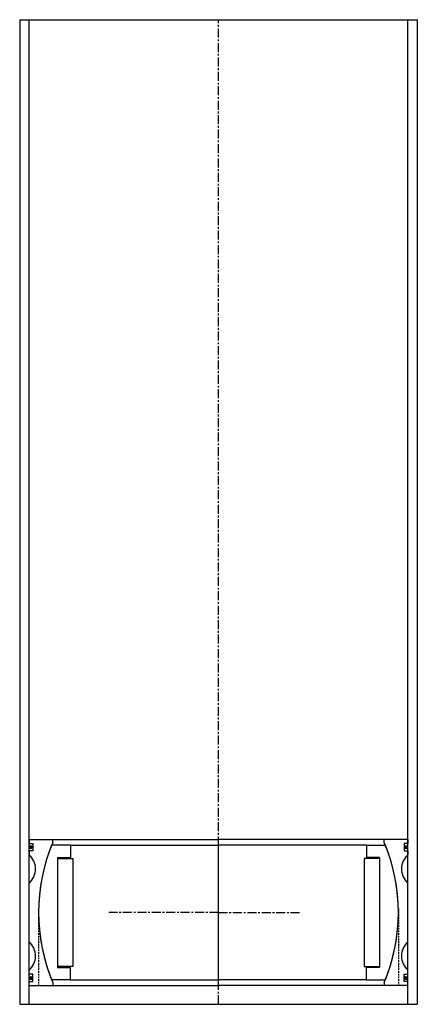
# Model space of a CAD drawing. Extents: x -105 to 105, y 0 to 520.
import ezdxf

# ---------------------------------------------------------------- set-up
doc = ezdxf.new("R2010")
doc.units = 0
doc.header["$LTSCALE"] = 0.15
doc.linetypes.add('CENTER', pattern=[50.8, 31.75, -6.35, 6.35, -6.35])
doc.linetypes.add('HIDDEN', pattern=[9.525, 6.35, -3.175])
doc.layers.get('0').update_dxf_attribs({"linetype": 'CONTINUOUS'})
doc.layers.add('CENTER', color=9, linetype='CENTER')

# ---------------------------------------------------------------- blocks, each defined once
blk = doc.blocks.new('Ball-190-154')
for p, q in [((-78.25, 35.5), (-88.12, 35.5)), ((-78.25, 35.5), (0, 35.5)), ((-78.25, 35.5), (-78.25, 29)), ((78.25, 35.5), (0, 35.5)), ((78.25, 35.5), (88.12, 35.5)), ((78.25, 35.5), (78.25, 29)), ((-85, 29), (-85, -29)), ((-85, 29), (-78.25, 29)), ((-85, 28.5), (-77, 28.5)), ((-77, 28.5), (-77, -28.5)), ((77, 28.5), (77, -28.5)), ((85, 28.5), (77, 28.5)), ((85, 29), (78.25, 29)), ((85, 29), (85, -29)), ((-77, -28.5), (-85, -28.5)), ((-85, -29), (-78.25, -29)), ((-78.25, -35.5), (-78.25, -29)), ((77, -28.5), (85, -28.5)), ((85, -29), (78.25, -29)), ((78.25, -35.5), (78.25, -29)), ((-78.25, -35.5), (-88.12, -35.5)), ((-78.25, -35.5), (0, -35.5)), ((78.25, -35.5), (0, -35.5)), ((78.25, -35.5), (88.12, -35.5))]:
    blk.add_line(p, q)
for start, end in [(158.057, 201.943), (338.057, 21.943)]:
    blk.add_arc((0, 0), 95, start, end)
at = {"layer": 'CENTER'}
for p, q in [((0, -35.5), (0, 35.5)), ((0, 0), (-15.29, 0)), ((0, 0), (15.29, 0))]:
    blk.add_line(p, q, dxfattribs=at)
blk = doc.blocks.new('Insert 200x190')
for p, q in [((-100, 38.5), (-100, 36.5)), ((-100, 36.5), (-98, 36.5)), ((-98, 36.5), (-98, 32.5)), ((-87.5, 38.5), (0, 38.5)), ((87.5, 38.5), (0, 38.5)), ((100, 36.5), (98, 36.5)), ((98, 36.5), (98, 32.5)), ((100, 38.5), (100, 36.5)), ((-100, 32.5), (-100, 30.5)), ((-98, 32.5), (-100, 32.5)), ((98, 32.5), (100, 32.5)), ((100, 32.5), (100, 30.5)), ((-100, -15.5), (-100, 15.5)), ((100, -15.5), (100, 15.5)), ((-100, -32.5), (-100, -30.5)), ((100, -32.5), (100, -30.5)), ((-98, -32.5), (-100, -32.5)), ((-98, -36.5), (-98, -32.5)), ((98, -36.5), (98, -32.5)), ((98, -32.5), (100, -32.5)), ((-100, -36.5), (-98, -36.5)), ((-100, -38.5), (-100, -36.5)), ((-87.5, -37), (-87.5, -38.5)), ((-87.5, -38.5), (0, -38.5)), ((87.5, -38.5), (0, -38.5)), ((87.5, -37), (87.5, -38.5)), ((100, -36.5), (98, -36.5)), ((100, -38.5), (100, -36.5))]:
    blk.add_line(p, q)
at = {"linetype": 'Continuous'}
for p, q in [((-100, 38.5), (-87.5, 38.5)), ((-87.5, 37), (-87.5, 38.5)), ((100, 38.5), (87.5, 38.5)), ((87.5, 37), (87.5, 38.5)), ((-100, -38.5), (-87.5, -38.5)), ((100, -38.5), (87.5, -38.5))]:
    blk.add_line(p, q, dxfattribs=at)
at = {"linetype": 'HIDDEN'}
for p, q in [((-95, 1.95), (-95, -38.5)), ((95, 1.95), (95, -38.5))]:
    blk.add_line(p, q, dxfattribs=at)
at = {"const_width": 0.95}
for points in [[(-99.64, 34.51, 1), (-98.59, 34.51, 1)], [(98.36, 34.51, 1), (99.41, 34.51, 1)], [(-99.55, -34.63, 1), (-98.5, -34.63, 1)], [(98.45, -34.63, 1), (99.5, -34.63, 1)]]:
    blk.add_lwpolyline(points, format="xyb", close=True, dxfattribs=at)
for centre, radius, start, end in [((0, 0), 95, 157.0805, 202.9195), ((0, 0), 95, 337.0805, 22.9195), ((-106.61, 23), 10, 311.4096, 48.5904), ((106.61, 23), 10, 131.4096, 228.5904), ((-106.61, -23), 10, 311.4096, 48.5904), ((106.61, -23), 10, 131.4096, 228.5904)]:
    blk.add_arc(centre, radius, start, end)
at = {"layer": 'CENTER'}
for p, q in [((0, -38.5), (0, 38.5)), ((0, 0), (-57.88, 0)), ((0, 0), (42.88, 0))]:
    blk.add_line(p, q, dxfattribs=at)

msp = doc.modelspace()

# ---------------------------------------------------------------- linework, layer by layer
for p, q in [((-105, 520), (-105, 0)), ((-105, 520), (105, 520)), ((-100, 0), (-100, 520)), ((100, 0), (100, 520)), ((105, 520), (105, 0)), ((-105, 0), (105, 0))]:
    msp.add_line(p, q)
at = {"layer": 'CENTER'}
msp.add_line((0, 0), (0, 520), dxfattribs=at)

# ---------------------------------------------------------------- block references
for name in ['Insert 200x190', 'Ball-190-154']:
    msp.add_blockref(name, (0, 48.5))

doc.saveas('drawing.dxf')
